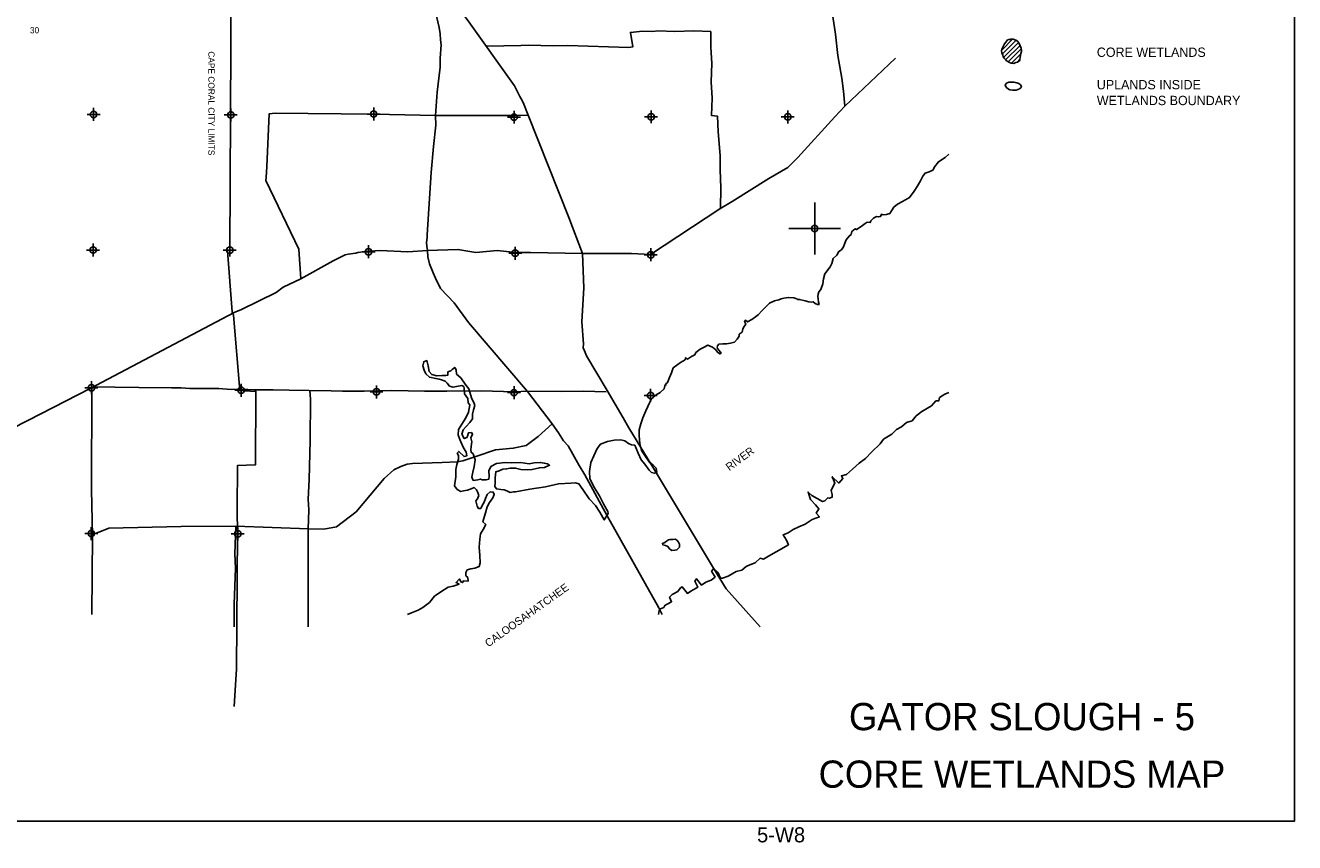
# Model space of a CAD drawing. Extents: x 119693 to 416873, y 706841 to 914021.
# Tile 10 of 14: x 190026 to 238962, y 831741 to 863248. Entities that reach past the tile are written whole.
import ezdxf
from ezdxf.enums import TextEntityAlignment as Align

# ---------------------------------------------------------------- set-up
doc = ezdxf.new("R2010")
doc.units = 0
doc.header["$LTSCALE"] = 800
doc.header["$PDMODE"] = 34
doc.header["$PDSIZE"] = 250
doc.linetypes.add('DASHED', pattern=[0])
doc.linetypes.add('STREAM', pattern=[0])
doc.layers.get('0').update_dxf_attribs({"linetype": 'CONTINUOUS'})
for name, color, linetype in [('BORDER', 1, 'CONTINUOUS'), ('CITY', 14, 'DASHED'), ('MAJROADS', 9, 'CONTINUOUS'), ('SEC', 2, 'CONTINUOUS'), ('TEXT', 7, 'CONTINUOUS'), ('TRUNKS', 5, 'STREAM'), ('WATER', 4, 'CONTINUOUS'), ('WETDBA', 11, 'CONTINUOUS'), ('WETFILL', 12, 'CONTINUOUS')]:
    doc.layers.add(name, color=color, linetype=linetype)

# ---------------------------------------------------------------- blocks, each defined once
blk = doc.blocks.new('TICK')
at = {"color": 0}
for points in [[(500, 0), (500, 1000)], [(0, 500), (1000, 500)]]:
    blk.add_lwpolyline(points, dxfattribs=at)
blk.add_point((500, 500), dxfattribs=at)
blk = doc.blocks.new('*X')
at = {"color": 0}
for p, q in [((227670, 862298), (228087, 862715)), ((227692, 862143), (228219, 862671)), ((227739, 862014), (228315, 862589)), ((227821, 861919), (228374, 862472)), ((227922, 861843), (228423, 862344)), ((228041, 861785), (228411, 862155)), ((228266, 861833), (228371, 861939))]:
    blk.add_line(p, q, dxfattribs=at)

msp = doc.modelspace()

# ---------------------------------------------------------------- linework, layer by layer
at = {"layer": 'BORDER', "color": 0}
msp.add_lwpolyline([(142962, 832571), (238962, 832571), (238962, 895571), (142962, 895571)], close=True, dxfattribs=at)
at = {"layer": 'CITY', "color": 0}
for points in [[(152704, 881643), (160973, 881731), (160774, 876172), (160681, 865499), (165967, 865414), (171400, 865413), (176785, 865354), (177602, 865377), (182078, 867657), (182075, 865402), (187348, 865388), (187499, 875932), (192795, 875851), (197979, 875822), (197937, 870471), (203574, 870421), (203567, 867149), (204626, 867424), (204750, 866898), (203543, 866570), (203524, 865133), (197957, 865112), (197910, 854551)], [(197812, 854555), (197992, 852199), (198053, 852074), (198292, 849171), (198917, 849133), (198901, 846308), (198209, 846286), (198188, 844578), (198203, 843667), (198159, 838439), (198072, 836992)]]:
    msp.add_lwpolyline(points, dxfattribs=at)
at = {"layer": 'MAJROADS', "color": 0}
for points in [[(204995, 866759), (205546, 865418), (205812, 865114), (207057, 863471), (208881, 860918), (209087, 860506), (209145, 860413), (209220, 860279), (209417, 859791), (210979, 855841), (211502, 854456), (211554, 853130), (211477, 851824), (211546, 850969), (211528, 850810), (211586, 850700), (211660, 850507), (212454, 849169), (213075, 848117), (213298, 847738), (214324, 846054), (216550, 842317), (217041, 841524), (218353, 840062)], [(221617, 860129), (221572, 860714), (221508, 861209), (221356, 862090), (221261, 862912), (221029, 864447)], [(205877, 863602), (205983, 863165), (206023, 862922), (206029, 862687), (206053, 862495), (206024, 861984), (206022, 861632), (205897, 860669), (205832, 859773), (205846, 859404), (205756, 858575), (205673, 857579), (205513, 855167), (205520, 855066), (205485, 854882), (205501, 854740), (205525, 854564), (205540, 854329), (205605, 854060), (205745, 853707), (205844, 853497), (206034, 853110), (206557, 852553), (207105, 851787), (209381, 849130), (210335, 847892), (210584, 847538), (210774, 847226), (210949, 847032), (211371, 846284), (211594, 845922), (212454, 844340), (214455, 840789), (214573, 840533)], [(207809, 862449), (207817, 862449), (209133, 862473), (209418, 862488), (210373, 862456), (210934, 862468), (213297, 862400), (213448, 862425), (213351, 862978), (213821, 863025), (214215, 863014), (214408, 863038), (215069, 863016), (215799, 863036), (216452, 863006), (216456, 862402), (216493, 861774), (216471, 861070), (216508, 860441), (216478, 859779), (216713, 859744), (216742, 859149), (216819, 858235), (216815, 857674), (216835, 856986), (216821, 856207)], [(187924, 846897), (190615, 848277), (192525, 849251), (198077, 852176), (198355, 852300), (199700, 852952), (199970, 853151), (200643, 853473), (201897, 854167), (202359, 854398), (202477, 854423), (202770, 854462), (202846, 854487), (203282, 854542), (203710, 854564), (204765, 854523), (205525, 854564), (206702, 854609), (207396, 854486), (208210, 854564), (208930, 854492), (209500, 854496), (211502, 854456), (213396, 854458), (214133, 854419), (216802, 856176), (217282, 856457), (218688, 857343), (219420, 857765), (219809, 858148), (221228, 859721), (221617, 860129), (223574, 861988)], [(208914, 859778), (205832, 859773), (203476, 859827), (199656, 859865), (199421, 859833), (199339, 857806), (199310, 857379), (199301, 857270), (200563, 854621), (200643, 853473)], [(208914, 859778), (209389, 859790)], [(192588, 849276), (192575, 845347), (192612, 843587), (192589, 840533)], [(192595, 849314), (192595, 849314), (193475, 849299), (194405, 849283), (195661, 849274), (196030, 849271), (196365, 849252), (197480, 849252), (197957, 849215), (198351, 849221), (198853, 849192), (199583, 849203), (200194, 849182), (200965, 849176), (201811, 849162), (202255, 849150), (203085, 849152), (204149, 849170), (205414, 849152), (206277, 849146), (207601, 849153), (208892, 849126), (209370, 849148), (210710, 849138), (211540, 849140), (212419, 849117)], [(200990, 849168), (200990, 849168), (201021, 848832), (201001, 847240), (200965, 845741), (200934, 844987), (200956, 844568), (200926, 843830), (200932, 842473), (200931, 841115), (200923, 840062)], [(210335, 847892), (209801, 847404), (209329, 847047), (208834, 846942), (208147, 846880), (207391, 846626), (206895, 846462), (206677, 846422), (206099, 846401), (204950, 846351), (204749, 846327), (204497, 846246), (204228, 846114), (203857, 845781), (202775, 844499), (202016, 843918), (201529, 843830), (200943, 843834), (198145, 843947), (196033, 843930), (193243, 843858), (192965, 843743), (192755, 843669), (192571, 843646)], [(198145, 843947), (198103, 842871), (198132, 842318), (198072, 840935), (198079, 840062)]]:
    msp.add_lwpolyline(points, dxfattribs=at)
at = {"layer": 'SEC', "color": 0}
for p in [(192657, 859815), (197943, 859794), (203454, 859831), (208865, 859709), (214150, 859722), (219419, 859718), (192637, 854588), (197905, 854584), (203258, 854521), (208911, 854465), (214138, 854403), (192574, 849278), (198345, 849179), (203563, 849117), (208865, 849088), (214133, 848983), (192568, 843657), (198214, 843643)]:
    msp.add_point(p, dxfattribs=at)
at = {"layer": 'TRUNKS', "color": 0}
msp.add_lwpolyline([(214732, 849365), (214715, 849384)], dxfattribs=at)
at = {"layer": 'WATER', "color": 0}
for points in [[(204756, 840533), (204907, 840605), (205175, 840704), (205344, 840803), (205605, 840994), (205799, 841236), (206077, 841435), (206329, 841584), (206522, 841633), (206749, 841707), (206632, 841766), (206758, 841908), (206816, 841790), (206883, 841764), (206917, 841831), (207101, 841821), (207085, 841956), (207010, 842031), (207003, 842157), (207062, 842257), (207196, 842290), (207356, 842322), (207524, 842388), (207558, 842522), (207543, 842807), (207520, 843125), (207548, 843435), (207574, 843644), (207676, 843811), (207778, 844003), (207669, 844113), (207772, 844456), (207824, 844681), (207917, 844857), (208044, 845032), (208104, 845157), (208062, 845258), (207945, 845259), (207836, 845167), (207768, 845008), (207708, 844866), (207632, 844741), (207581, 844624), (207497, 844617), (207439, 844717), (207414, 844818), (207398, 844919), (207458, 844994), (207509, 845119), (207476, 845245), (207418, 845346), (207335, 845430), (207217, 845381), (207074, 845323), (206915, 845299), (206815, 845283), (206673, 845359), (206573, 845502), (206617, 845845), (206619, 846122), (206662, 846323), (206731, 846523), (206723, 846666), (206674, 846750), (206733, 846825), (206941, 846622), (207050, 846655), (207026, 846798), (206910, 846983), (206778, 847277), (206712, 847461), (206722, 847662), (206857, 847879), (207001, 848121), (207111, 848330), (207164, 848614), (207097, 848699), (207082, 848866), (206957, 849043), (206942, 849252), (206934, 849320), (206859, 849370), (206649, 849330), (206515, 849306), (206381, 849340), (206290, 849450), (206207, 849534), (206073, 849577), (205973, 849611), (205847, 849628), (205604, 849680), (205471, 849815), (205397, 849958), (205348, 850118), (205382, 850277), (205508, 850326), (205549, 850125), (205598, 849907), (205697, 849789), (205890, 849737), (206099, 849752), (206242, 849751), (206317, 849768), (206318, 849885), (206435, 849926), (206486, 849984), (206579, 850059), (206637, 849967), (206644, 849807), (206819, 849655), (206985, 849420), (207118, 849235), (207191, 849016), (207241, 848848), (207298, 848731), (207332, 848672), (207348, 848588), (207305, 848421), (207262, 848254), (207261, 848078), (207159, 847944), (207024, 847786), (206906, 847661), (206854, 847486), (206945, 847317), (207046, 847359), (207072, 847417), (207106, 847534), (207223, 847550), (207265, 847483), (207205, 847349), (207238, 847198), (207211, 847014), (207202, 846880), (207210, 846788), (207285, 846729), (207367, 846502), (207332, 846243), (207280, 846017), (207245, 845824), (207295, 845707), (207471, 845731), (207572, 845758), (207638, 845730), (207789, 845729), (207898, 845753), (207907, 845862), (207900, 846071), (207977, 846238), (208195, 846354), (208522, 846394), (208782, 846384), (209109, 846390), (209444, 846346), (209645, 846378), (209879, 846401), (210030, 846375), (210155, 846341), (210239, 846290), (210046, 846199), (209845, 846192), (209568, 846127), (209367, 846112), (209132, 846130), (208923, 846182), (208722, 846175), (208579, 846151), (208437, 846135), (208294, 846069), (208160, 846036), (208133, 845810), (208140, 845609), (208131, 845475), (208189, 845374), (208356, 845356), (208490, 845347), (208590, 845304), (208716, 845237), (208841, 845261), (208917, 845260), (209470, 845365), (210074, 845462), (210586, 845567), (211055, 845598), (211240, 845613), (211365, 845571), (211514, 845352), (211763, 844990), (212004, 844737), (212178, 844476), (212344, 844182), (212495, 844432), (212479, 844508), (212313, 844802), (212156, 845113), (211965, 845416), (211792, 845760), (211769, 846053), (211829, 846396), (211940, 846647), (212076, 846931), (212194, 847106), (212463, 847204), (212731, 847261), (212983, 847268), (213133, 847225), (213283, 847132), (213392, 847073), (213517, 847063), (213657, 846753), (213773, 846492), (213914, 846332), (214072, 846105), (214163, 846012), (214280, 845978), (214373, 846011), (214340, 846179), (214224, 846288), (214082, 846423), (213933, 846625), (213784, 846861), (213719, 847129), (213695, 847422), (213688, 847649), (213749, 847883), (213834, 848117), (213945, 848384), (214106, 848718), (214148, 848826), (214342, 849009), (214494, 849100), (214654, 849233), (214680, 849350), (214714, 849425), (214781, 849475), (214857, 849667), (214934, 849851), (215002, 850043), (215288, 850251), (215465, 850358), (215482, 850434), (215549, 850383), (215709, 850482), (215835, 850540), (215877, 850632), (216037, 850765), (216171, 850823), (216340, 850922), (216515, 850846), (216640, 850736), (216715, 850643), (216798, 850584), (216857, 850617), (216774, 850710), (216707, 850786), (216699, 850836), (216708, 850895), (216759, 850953), (216918, 850969), (217052, 850968), (217211, 850992), (217362, 851041), (217463, 851149), (217548, 851266), (217540, 851341), (217658, 851424), (217692, 851550), (217743, 851641), (217802, 851733), (217753, 851834), (217795, 851884), (217870, 851816), (218029, 851907), (218172, 852007), (218282, 852090), (218417, 852240), (218560, 852381), (218720, 852539), (218905, 852630), (219081, 852663), (219169, 852705), (219274, 852728), (219442, 852761), (219660, 852742), (219768, 852700), (219801, 852675), (219877, 852682), (220086, 852631), (220228, 852588), (220353, 852579), (220404, 852587), (220479, 852528), (220562, 852485), (220629, 852485), (220605, 852577), (220589, 852711), (220573, 852795), (220590, 852879), (220616, 852979), (220700, 853062), (220777, 853279), (220803, 853472), (220855, 853672), (221049, 853939), (221117, 854064), (221169, 854265), (221312, 854390), (221388, 854532), (221497, 854598), (221574, 854715), (221616, 854857), (221667, 854982), (221786, 855123), (221870, 855190), (221896, 855307), (222014, 855407), (222064, 855373), (222249, 855489), (222400, 855613), (222476, 855663), (222601, 855646), (222627, 855712), (222728, 855812), (222837, 855879), (222929, 855861), (222997, 855886), (223031, 855969), (223097, 855944), (223223, 855951), (223357, 855992), (223425, 856101), (223510, 856243), (223653, 856351), (223846, 856458), (224115, 856607), (224293, 856857), (224403, 857041), (224538, 857257), (224623, 857441), (224716, 857549), (224875, 857607), (225010, 857665), (225094, 857806), (225230, 857990), (225482, 858156), (225633, 858285)], [(214441, 840533), (214459, 840684), (214510, 840751), (214636, 840808), (214686, 840884), (214770, 840933), (214938, 841024), (214864, 841209), (214965, 841301), (215175, 841417), (215284, 841567), (215343, 841608), (215551, 841348), (215677, 841431), (215946, 841588), (215839, 841823), (215898, 841915), (216097, 841671), (216265, 841779), (216467, 841862), (216618, 841978), (216485, 842205), (216553, 842297), (216736, 842137), (216827, 841935), (216903, 841935), (217121, 842017), (217432, 842191), (217650, 842249), (217818, 842390), (217961, 842456), (218162, 842531), (218355, 842705), (218489, 842671), (218682, 842779), (218968, 842953), (219447, 843227), (219372, 843395), (219248, 843613), (219433, 843687), (219634, 843812), (219844, 843920), (220088, 844019), (220357, 844193), (220642, 844300), (220517, 844443), (220619, 844610), (220485, 844762), (220302, 844972), (220203, 845257), (220353, 845123), (220554, 845004), (220762, 844886), (220855, 844919), (220964, 845035), (221023, 845018), (221132, 845060), (221132, 845160), (221091, 845311), (221142, 845436), (221235, 845595), (221177, 845729), (221136, 845847), (221386, 845602), (221546, 845777), (221488, 845878), (221689, 845936), (221917, 846144), (222169, 846368), (222413, 846551), (222665, 846801), (222977, 847118), (223112, 847301), (223431, 847484), (223608, 847667), (223801, 847766), (224003, 847933), (224213, 848007), (224365, 848190), (224592, 848365), (224961, 848580), (225130, 848772), (225239, 848771), (225273, 848897), (225475, 849030), (225633, 849095)]]:
    msp.add_lwpolyline(points, dxfattribs=at)
msp.add_lwpolyline([(215091, 843439), (214982, 843431), (214882, 843432), (214815, 843416), (214739, 843358), (214680, 843308), (214588, 843275), (214604, 843216), (214704, 843190), (214796, 843156), (214863, 843072), (214946, 843004), (215063, 843012), (215147, 843028), (215206, 843095), (215240, 843136), (215241, 843245), (215208, 843329), (215158, 843388)], close=True, dxfattribs=at)
at = {"layer": 'WETDBA', "color": 0}
for points in [[(228000, 862709), (227937, 862707), (227896, 862693), (227862, 862654), (227825, 862607), (227770, 862531), (227726, 862431), (227675, 862326), (227665, 862275), (227672, 862183), (227707, 862112), (227721, 862034), (227768, 861983), (227810, 861935), (227849, 861883), (227908, 861852), (227964, 861816), (228036, 861786), (228141, 861779), (228214, 861815), (228271, 861835), (228316, 861854), (228349, 861878), (228370, 861924), (228379, 862020), (228412, 862163), (228437, 862245), (228435, 862292), (228416, 862371), (228379, 862460), (228329, 862570), (228285, 862629), (228237, 862662), (228152, 862702), (228108, 862716), (228066, 862715), (228019, 862710)], [(228041, 861058), (227944, 861054), (227856, 861014), (227818, 860971), (227804, 860924), (227849, 860851), (227924, 860786), (227988, 860762), (228085, 860750), (228170, 860747), (228226, 860752), (228290, 860777), (228357, 860801), (228405, 860843), (228428, 860892), (228397, 860951), (228334, 861003), (228252, 861033), (228195, 861042), (228147, 861055), (228085, 861056)]]:
    msp.add_lwpolyline(points, close=True, dxfattribs=at)

# ---------------------------------------------------------------- block references
at = {"color": 0, "xscale": 2, "yscale": 2, "zscale": 2}
msp.add_blockref('TICK', (219457, 854415), dxfattribs=at)
at = {"layer": 'WETFILL', "color": 0}
msp.add_blockref('*X', (0, 0), dxfattribs=at)
msp.add_blockref('*X', (0, 0), dxfattribs=at)
msp.add_blockref('*X', (0, 0), dxfattribs=at)
msp.add_blockref('*X', (0, 0), dxfattribs=at)
msp.add_blockref('*X', (0, 0), dxfattribs=at)
msp.add_blockref('*X', (0, 0), dxfattribs=at)
msp.add_blockref('*X', (0, 0), dxfattribs=at)
msp.add_blockref('*X', (0, 0), dxfattribs=at)
msp.add_blockref('*X', (0, 0), dxfattribs=at)
msp.add_blockref('*X', (0, 0), dxfattribs=at)
msp.add_blockref('*X', (0, 0), dxfattribs=at)
msp.add_blockref('*X', (0, 0), dxfattribs=at)
msp.add_blockref('*X', (0, 0), dxfattribs=at)
msp.add_blockref('*X', (0, 0), dxfattribs=at)
msp.add_blockref('*X', (0, 0), dxfattribs=at)
msp.add_blockref('*X', (0, 0), dxfattribs=at)
msp.add_blockref('*X', (0, 0), dxfattribs=at)
msp.add_blockref('*X', (0, 0), dxfattribs=at)
msp.add_blockref('*X', (0, 0), dxfattribs=at)
msp.add_blockref('*X', (0, 0), dxfattribs=at)
msp.add_blockref('*X', (0, 0), dxfattribs=at)
msp.add_blockref('*X', (0, 0), dxfattribs=at)

# ---------------------------------------------------------------- texts
at = {"layer": 'CITY', "color": 0}
msp.add_text('CAPE CORAL CITY LIMITS', height=240, rotation=270, dxfattribs=at).set_placement((197078, 862247))
at = {"layer": 'TEXT', "color": 0}
for s, height, p in [('30', 240, (190201, 862943)), ('CORE WETLANDS', 360, (231335, 862033)), ('UPLANDS INSIDE', 360, (231335, 860783)), ('WETLANDS BOUNDARY', 360, (231335, 860173))]:
    msp.add_text(s, height=height, dxfattribs=at).set_placement(p)
for s, height, p in [('GATOR SLOUGH - 5', 1050, (228449, 836074)), ('CORE WETLANDS MAP', 1050, (228449, 833856)), ('5-W8', 580, (219162, 831751))]:
    msp.add_text(s, height=height, dxfattribs=at).set_placement(p, align=Align.CENTER)
at = {"layer": 'WATER', "color": 0}
for s, rotation, p in [('RIVER', 36, (217165, 846060)), ('CALOOSAHATCHEE', 35.6806, (207877, 839264))]:
    msp.add_text(s, height=300, rotation=rotation, dxfattribs=at).set_placement(p)

doc.saveas('drawing.dxf')
